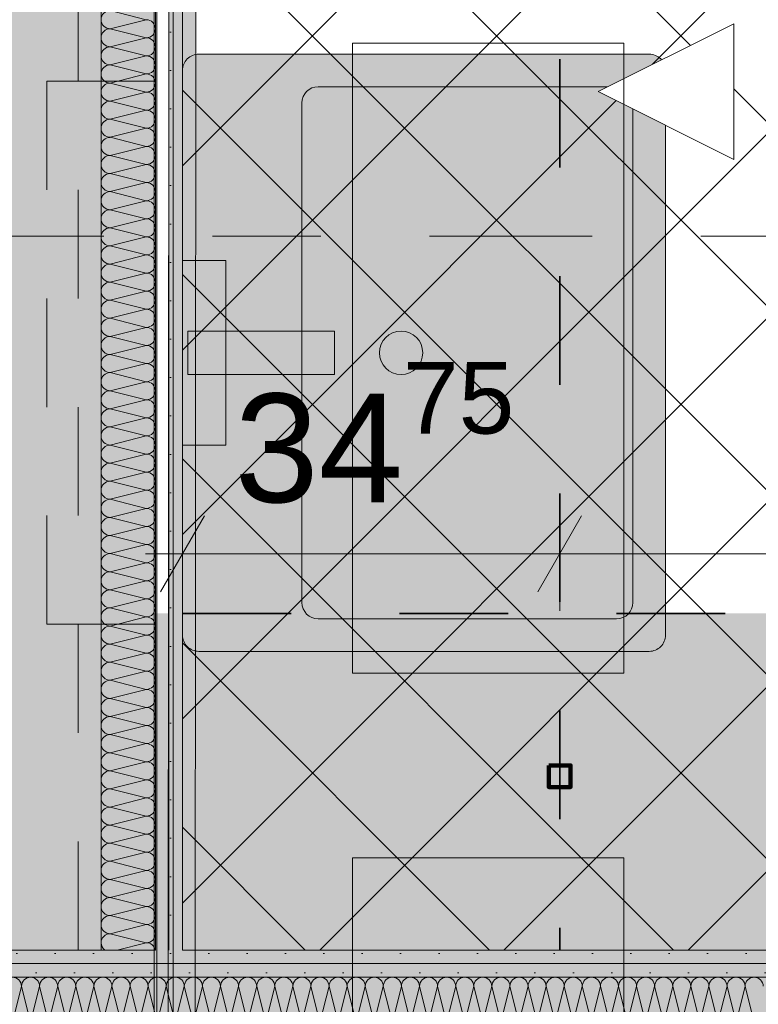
# Model space of a CAD drawing. Header units: metres. Extents: x -3.6 to 84.5, y -11 to 16.8.
# Tile 199 of 256: x 40.3 to 41, y 3.9 to 4.8. Entities that reach past the tile are written whole.
import ezdxf

# ---------------------------------------------------------------- set-up
doc = ezdxf.new("R2010")
doc.units = ezdxf.units.M
doc.header["$MEASUREMENT"] = 0
for name, pattern in [('Achse', [0.2, 0.1, -0.05, 0, -0.05]), ('Punktlinie weit', [0.06, 0.01, -0.05]), ('Schnittlinie', [0.3, 0.15, -0.075, 0, -0.075]), ('STRICHPUNKT', [0.015, 0.0075, -0.00375, 0, -0.00375]), ('Wipeout_Contour', [1, 0, -1])]:
    doc.linetypes.add(name, pattern=pattern)
for name, color, linetype in [('154 - Bemaßung_ Beschriftung.Ausbau - Deckenspiegel', 7, 'Continuous'), ('203 - Marker.Schnitt - Ausbaudetail SA', 7, 'Continuous'), ('305 - Elemente.Linie_ Schraffur - Deckenspiegel', 7, 'Continuous'), ('612 - Struktur.Stahlbau', 7, 'Continuous'), ('Neubau_606 - Struktur.Wand Innen Ausbau', 7, 'Continuous'), ('Neubau_612 - Struktur.Stahlbau', 7, 'Continuous'), ('Neubau_651 - Abdeckung.Decke abgehängt_ bekleidet', 7, 'Continuous'), ('Neubau_653 - Abdeckung.TB Verkofferung', 7, 'Continuous'), ('Neubau_702 - Einrichtung.Möbel Sanitär', 7, 'Continuous'), ('Neubau_802 - HKLSE.Sanitär', 7, 'Continuous')]:
    doc.layers.add(name, color=color, linetype=linetype)
doc.styles.add('ERSTELLTER_STIL_2', font='txt')
doc.dimstyles.new('ERSTELLTER_STIL__1', dxfattribs={"dimtxt": 0.1, "dimasz": 0.0532, "dimexe": 0.18, "dimexo": 0.0625, "dimgap": 0, "dimtad": 1, "dimzin": 0, "dimdsep": 46, "dimtxsty": 'ERSTELLTER_STIL_2', "dimblk": 'ARROWHEAD_2', "dimblk1": 'ARROWHEAD_2', "dimblk2": 'ARROWHEAD_2', "dimcen": 0.09, "dimse1": 1, "dimse2": 1, "dimclrd": 7, "dimclre": 7, "dimclrt": 7, "dimazin": 0, "dimtfac": 1, "dimtdec": 4, "dimtmove": 0, "dimatfit": 3, "dimfxl": 1, "dimtolj": 1, "dimtzin": 0, "dimarcsym": 0})
doc.dimstyles.new('ERSTELLTER_STIL__2', dxfattribs={"dimtxt": 0.1, "dimasz": 0.0532, "dimexe": 0.18, "dimexo": 0.0625, "dimgap": 0, "dimtad": 1, "dimzin": 0, "dimdsep": 46, "dimtxsty": 'ERSTELLTER_STIL_2', "dimblk": 'ARROWHEAD_2', "dimblk1": 'ARROWHEAD_2', "dimblk2": 'ARROWHEAD_2', "dimcen": 0.09, "dimse1": 1, "dimse2": 1, "dimclrd": 7, "dimclre": 7, "dimclrt": 7, "dimazin": 0, "dimtfac": 1, "dimtdec": 4, "dimtmove": 2, "dimatfit": 3, "dimfxl": 1, "dimtolj": 1, "dimtzin": 0, "dimarcsym": 0})
doc.dimstyles.new('ERSTELLTER_STIL__3', dxfattribs={"dimtxt": 0.1, "dimasz": 0.0532, "dimexe": 0.18, "dimexo": 0.0625, "dimgap": 0, "dimtad": 1, "dimtih": 1, "dimtoh": 1, "dimzin": 0, "dimdsep": 46, "dimtxsty": 'ERSTELLTER_STIL_2', "dimblk": 'ARROWHEAD_2', "dimblk1": 'ARROWHEAD_2', "dimblk2": 'ARROWHEAD_2', "dimcen": 0.09, "dimse1": 1, "dimse2": 1, "dimclrd": 7, "dimclre": 7, "dimclrt": 7, "dimazin": 0, "dimtfac": 1, "dimtdec": 4, "dimtmove": 0, "dimatfit": 3, "dimfxl": 1, "dimtolj": 1, "dimtzin": 0, "dimarcsym": 0})
pattern_1 = [(45, (0, 0), (-0.01767767, 0.01767767), [0, -0.025])]

# ---------------------------------------------------------------- blocks, each defined once
blk = doc.blocks.new('*X163')
at = {"layer": 'Neubau_606 - Struktur.Wand Innen Ausbau', "color": 7, "linetype": 'Continuous', "lineweight": 5}
for p, q in [((40.28334, 3.84333), (40.29167, 3.87667)), ((40.3, 3.84333), (40.29167, 3.87667)), ((40.3, 3.84333), (40.30834, 3.87667)), ((40.31667, 3.84333), (40.30834, 3.87667)), ((40.31667, 3.84333), (40.325, 3.87667)), ((40.33334, 3.84333), (40.325, 3.87667)), ((40.33334, 3.84333), (40.34167, 3.87667)), ((40.35, 3.84333), (40.34167, 3.87667)), ((40.35, 3.84333), (40.35834, 3.87667)), ((40.36667, 3.84333), (40.35834, 3.87667)), ((40.36667, 3.84333), (40.375, 3.87667)), ((40.38334, 3.84333), (40.375, 3.87667)), ((40.38334, 3.84333), (40.39167, 3.87667)), ((40.4, 3.84333), (40.39167, 3.87667)), ((40.4, 3.84333), (40.40834, 3.87667)), ((40.41667, 3.84333), (40.40834, 3.87667)), ((40.41667, 3.84333), (40.425, 3.87667)), ((40.43334, 3.84333), (40.425, 3.87667)), ((40.43334, 3.84333), (40.44167, 3.87667)), ((40.45, 3.84333), (40.44167, 3.87667)), ((40.45, 3.84333), (40.45834, 3.87667)), ((40.46667, 3.84333), (40.45834, 3.87667)), ((40.46667, 3.84333), (40.475, 3.87667)), ((40.48334, 3.84333), (40.475, 3.87667)), ((40.48334, 3.84333), (40.49167, 3.87667)), ((40.5, 3.84333), (40.49167, 3.87667)), ((40.5, 3.84333), (40.50834, 3.87667)), ((40.51667, 3.84333), (40.50834, 3.87667)), ((40.51667, 3.84333), (40.525, 3.87667)), ((40.53334, 3.84333), (40.525, 3.87667)), ((40.53334, 3.84333), (40.54167, 3.87667)), ((40.55, 3.84333), (40.54167, 3.87667)), ((40.55, 3.84333), (40.55834, 3.87667)), ((40.56667, 3.84333), (40.55834, 3.87667)), ((40.56667, 3.84333), (40.575, 3.87667)), ((40.58334, 3.84333), (40.575, 3.87667)), ((40.58334, 3.84333), (40.59167, 3.87667)), ((40.6, 3.84333), (40.59167, 3.87667)), ((40.6, 3.84333), (40.60834, 3.87667)), ((40.61667, 3.84333), (40.60834, 3.87667)), ((40.61667, 3.84333), (40.625, 3.87667)), ((40.63334, 3.84333), (40.625, 3.87667)), ((40.63334, 3.84333), (40.64167, 3.87667)), ((40.65, 3.84333), (40.64167, 3.87667)), ((40.65, 3.84333), (40.65834, 3.87667)), ((40.66667, 3.84333), (40.65834, 3.87667)), ((40.66667, 3.84333), (40.675, 3.87667)), ((40.68334, 3.84333), (40.675, 3.87667)), ((40.68334, 3.84333), (40.69167, 3.87667)), ((40.7, 3.84333), (40.69167, 3.87667)), ((40.7, 3.84333), (40.70834, 3.87667)), ((40.71667, 3.84333), (40.70834, 3.87667)), ((40.71667, 3.84333), (40.725, 3.87667)), ((40.73334, 3.84333), (40.725, 3.87667)), ((40.73334, 3.84333), (40.74167, 3.87667)), ((40.75, 3.84333), (40.74167, 3.87667)), ((40.75, 3.84333), (40.75834, 3.87667)), ((40.76667, 3.84333), (40.75834, 3.87667)), ((40.76667, 3.84333), (40.775, 3.87667)), ((40.78334, 3.84333), (40.775, 3.87667)), ((40.78334, 3.84333), (40.79167, 3.87667)), ((40.8, 3.84333), (40.79167, 3.87667)), ((40.8, 3.84333), (40.80834, 3.87667)), ((40.81667, 3.84333), (40.80834, 3.87667)), ((40.81667, 3.84333), (40.825, 3.87667)), ((40.83334, 3.84333), (40.825, 3.87667)), ((40.83334, 3.84333), (40.84167, 3.87667)), ((40.85, 3.84333), (40.84167, 3.87667)), ((40.85, 3.84333), (40.85834, 3.87667)), ((40.86667, 3.84333), (40.85834, 3.87667)), ((40.86667, 3.84333), (40.875, 3.87667)), ((40.88334, 3.84333), (40.875, 3.87667)), ((40.88334, 3.84333), (40.89167, 3.87667)), ((40.9, 3.84333), (40.89167, 3.87667)), ((40.9, 3.84333), (40.90834, 3.87667)), ((40.91667, 3.84333), (40.90834, 3.87667)), ((40.91667, 3.84333), (40.925, 3.87667)), ((40.93334, 3.84333), (40.925, 3.87667)), ((40.93334, 3.84333), (40.94167, 3.87667)), ((40.95, 3.84333), (40.94167, 3.87667)), ((40.95, 3.84333), (40.95834, 3.87667)), ((40.96667, 3.84333), (40.95834, 3.87667))]:
    blk.add_line(p, q, dxfattribs=at)
for centre, start, end in [((40.28334, 3.87667), 359.99996, 89.99996), ((40.3, 3.87667), 89.99996, 179.99996), ((40.3, 3.87667), 359.99996, 89.99996), ((40.31667, 3.87667), 89.99996, 179.99996), ((40.31667, 3.87667), 359.99996, 89.99996), ((40.33334, 3.87667), 89.99996, 179.99996), ((40.33334, 3.87667), 359.99996, 89.99996), ((40.35, 3.87667), 89.99996, 179.99996), ((40.35, 3.87667), 359.99996, 89.99996), ((40.36667, 3.87667), 89.99996, 179.99996), ((40.36667, 3.87667), 359.99996, 89.99996), ((40.38334, 3.87667), 89.99996, 179.99996), ((40.38334, 3.87667), 359.99996, 89.99996), ((40.4, 3.87667), 89.99996, 179.99996), ((40.4, 3.87667), 359.99996, 89.99996), ((40.41667, 3.87667), 89.99996, 179.99996), ((40.41667, 3.87667), 359.99996, 89.99996), ((40.43334, 3.87667), 89.99996, 179.99996), ((40.43334, 3.87667), 359.99996, 89.99996), ((40.45, 3.87667), 89.99996, 179.99996), ((40.45, 3.87667), 359.99996, 89.99996), ((40.46667, 3.87667), 89.99996, 179.99996), ((40.46667, 3.87667), 359.99996, 89.99996), ((40.48334, 3.87667), 89.99996, 179.99996), ((40.48334, 3.87667), 359.99996, 89.99996), ((40.5, 3.87667), 89.99996, 179.99996), ((40.5, 3.87667), 359.99996, 89.99996), ((40.51667, 3.87667), 89.99996, 179.99996), ((40.51667, 3.87667), 359.99996, 89.99996), ((40.53334, 3.87667), 89.99996, 179.99996), ((40.53334, 3.87667), 359.99996, 89.99996), ((40.55, 3.87667), 89.99996, 179.99996), ((40.55, 3.87667), 359.99996, 89.99996), ((40.56667, 3.87667), 89.99996, 179.99996), ((40.56667, 3.87667), 359.99996, 89.99996), ((40.58334, 3.87667), 89.99996, 179.99996), ((40.58334, 3.87667), 359.99996, 89.99996), ((40.6, 3.87667), 89.99996, 179.99996), ((40.6, 3.87667), 359.99996, 89.99996), ((40.61667, 3.87667), 89.99996, 179.99996), ((40.61667, 3.87667), 359.99996, 89.99996), ((40.63334, 3.87667), 89.99996, 179.99996), ((40.63334, 3.87667), 359.99996, 89.99996), ((40.65, 3.87667), 89.99996, 179.99996), ((40.65, 3.87667), 359.99996, 89.99996), ((40.66667, 3.87667), 89.99996, 179.99996), ((40.66667, 3.87667), 359.99996, 89.99996), ((40.68334, 3.87667), 89.99996, 179.99996), ((40.68334, 3.87667), 359.99996, 89.99996), ((40.7, 3.87667), 89.99996, 179.99996), ((40.7, 3.87667), 359.99996, 89.99996), ((40.71667, 3.87667), 89.99996, 179.99996), ((40.71667, 3.87667), 359.99996, 89.99996), ((40.73334, 3.87667), 89.99996, 179.99996), ((40.73334, 3.87667), 359.99996, 89.99996), ((40.75, 3.87667), 89.99996, 179.99996), ((40.75, 3.87667), 359.99996, 89.99996), ((40.76667, 3.87667), 89.99996, 179.99996), ((40.76667, 3.87667), 359.99996, 89.99996), ((40.78334, 3.87667), 89.99996, 179.99996), ((40.78334, 3.87667), 359.99996, 89.99996), ((40.8, 3.87667), 89.99996, 179.99996), ((40.8, 3.87667), 359.99996, 89.99996), ((40.81667, 3.87667), 89.99996, 179.99996), ((40.81667, 3.87667), 359.99996, 89.99996), ((40.83334, 3.87667), 89.99996, 179.99996), ((40.83334, 3.87667), 359.99996, 89.99996), ((40.85, 3.87667), 89.99996, 179.99996), ((40.85, 3.87667), 359.99996, 89.99996), ((40.86667, 3.87667), 89.99996, 179.99996), ((40.86667, 3.87667), 359.99996, 89.99996), ((40.88334, 3.87667), 89.99996, 179.99996), ((40.88334, 3.87667), 359.99996, 89.99996), ((40.9, 3.87667), 89.99996, 179.99996), ((40.9, 3.87667), 359.99996, 89.99996), ((40.91667, 3.87667), 89.99996, 179.99996), ((40.91667, 3.87667), 359.99996, 89.99996), ((40.93334, 3.87667), 89.99996, 179.99996), ((40.93334, 3.87667), 359.99996, 89.99996), ((40.95, 3.87667), 89.99996, 179.99996), ((40.95, 3.87667), 359.99996, 89.99996), ((40.96667, 3.87667), 89.99996, 179.99996), ((40.96667, 3.87667), 359.99996, 89.99996)]:
    blk.add_arc(centre, 0.00833, start, end, dxfattribs=at)
blk = doc.blocks.new('*X166')
at = {"layer": 'Neubau_606 - Struktur.Wand Innen Ausbau', "color": 7, "linetype": 'Continuous', "lineweight": 5}
for p, q in [((40.40666, 4.76668), (40.37332, 4.77501)), ((40.40666, 4.76668), (40.37332, 4.75835)), ((40.40666, 4.75001), (40.37332, 4.75835)), ((40.40666, 4.75001), (40.37332, 4.74168)), ((40.40666, 4.73335), (40.37332, 4.74168)), ((40.40666, 4.73335), (40.37332, 4.72501)), ((40.40666, 4.71668), (40.37332, 4.72501)), ((40.40666, 4.71668), (40.37332, 4.70835)), ((40.40666, 4.70001), (40.37332, 4.70835)), ((40.40666, 4.70001), (40.37332, 4.69168)), ((40.40666, 4.68335), (40.37332, 4.69168)), ((40.40666, 4.68335), (40.37332, 4.67501)), ((40.40666, 4.66668), (40.37332, 4.67501)), ((40.40666, 4.66668), (40.37332, 4.65835)), ((40.40666, 4.65001), (40.37332, 4.65835)), ((40.40666, 4.65001), (40.37332, 4.64168)), ((40.40666, 4.63335), (40.37332, 4.64168)), ((40.40666, 4.63335), (40.37332, 4.62501)), ((40.40666, 4.61668), (40.37332, 4.62501)), ((40.40666, 4.61668), (40.37332, 4.60835)), ((40.40666, 4.60001), (40.37332, 4.60835)), ((40.40666, 4.60001), (40.37332, 4.59168)), ((40.40666, 4.58335), (40.37332, 4.59168)), ((40.40666, 4.58335), (40.37332, 4.57501)), ((40.40666, 4.56668), (40.37332, 4.57501)), ((40.40666, 4.56668), (40.37332, 4.55835)), ((40.40666, 4.55001), (40.37332, 4.55835)), ((40.40666, 4.55001), (40.37332, 4.54168)), ((40.40666, 4.53335), (40.37332, 4.54168)), ((40.40666, 4.53335), (40.37332, 4.52501)), ((40.40666, 4.51668), (40.37332, 4.52501)), ((40.40666, 4.51668), (40.37332, 4.50835)), ((40.40666, 4.50001), (40.37332, 4.50835)), ((40.40666, 4.50001), (40.37332, 4.49168)), ((40.40666, 4.48335), (40.37332, 4.49168)), ((40.40666, 4.48335), (40.37332, 4.47501)), ((40.40666, 4.46668), (40.37332, 4.47501)), ((40.40666, 4.46668), (40.37332, 4.45835)), ((40.40666, 4.45001), (40.37332, 4.45835)), ((40.40666, 4.45001), (40.37332, 4.44168)), ((40.40666, 4.43335), (40.37332, 4.44168)), ((40.40666, 4.43335), (40.37332, 4.42501)), ((40.40666, 4.41668), (40.37332, 4.42501)), ((40.40666, 4.41668), (40.37332, 4.40835)), ((40.40666, 4.40001), (40.37332, 4.40835)), ((40.40666, 4.40001), (40.37332, 4.39168)), ((40.40666, 4.38335), (40.37332, 4.39168)), ((40.40666, 4.38335), (40.37332, 4.37501)), ((40.40666, 4.36668), (40.37332, 4.37501)), ((40.40666, 4.36668), (40.37332, 4.35835)), ((40.40666, 4.35001), (40.37332, 4.35835)), ((40.40666, 4.35001), (40.37332, 4.34168)), ((40.40666, 4.33335), (40.37332, 4.34168)), ((40.40666, 4.33335), (40.37332, 4.32501)), ((40.40666, 4.31668), (40.37332, 4.32501)), ((40.40666, 4.31668), (40.37332, 4.30835)), ((40.40666, 4.30001), (40.37332, 4.30835)), ((40.40666, 4.30001), (40.37332, 4.29168)), ((40.40666, 4.28335), (40.37332, 4.29168)), ((40.40666, 4.28335), (40.37332, 4.27501)), ((40.40666, 4.26668), (40.37332, 4.27501)), ((40.40666, 4.26668), (40.37332, 4.25835)), ((40.40666, 4.25001), (40.37332, 4.25835)), ((40.40666, 4.25001), (40.37332, 4.24168)), ((40.40666, 4.23335), (40.37332, 4.24168)), ((40.40666, 4.23335), (40.37332, 4.22501)), ((40.40666, 4.21668), (40.37332, 4.22501)), ((40.40666, 4.21668), (40.37332, 4.20835)), ((40.40666, 4.20001), (40.37332, 4.20835)), ((40.40666, 4.20001), (40.37332, 4.19168)), ((40.40666, 4.18335), (40.37332, 4.19168)), ((40.40666, 4.18335), (40.37332, 4.17501)), ((40.40666, 4.16668), (40.37332, 4.17501)), ((40.40666, 4.16668), (40.37332, 4.15835)), ((40.40666, 4.15001), (40.37332, 4.15835)), ((40.40666, 4.15001), (40.37332, 4.14168)), ((40.40666, 4.13335), (40.37332, 4.14168)), ((40.40666, 4.13335), (40.37332, 4.12501)), ((40.40666, 4.11668), (40.37332, 4.12501)), ((40.40666, 4.11668), (40.37332, 4.10835)), ((40.40666, 4.10001), (40.37332, 4.10835)), ((40.40666, 4.10001), (40.37332, 4.09168)), ((40.40666, 4.08335), (40.37332, 4.09168)), ((40.40666, 4.08335), (40.37332, 4.07501)), ((40.40666, 4.06668), (40.37332, 4.07501)), ((40.40666, 4.06668), (40.37332, 4.05835)), ((40.40666, 4.05001), (40.37332, 4.05835)), ((40.40666, 4.05001), (40.37332, 4.04168)), ((40.40666, 4.03335), (40.37332, 4.04168)), ((40.40666, 4.03335), (40.37332, 4.02501)), ((40.40666, 4.01668), (40.37332, 4.02501)), ((40.40666, 4.01668), (40.37332, 4.00835)), ((40.40666, 4.00001), (40.37332, 4.00835)), ((40.40666, 4.00001), (40.37332, 3.99168)), ((40.40666, 3.98335), (40.37332, 3.99168)), ((40.40666, 3.98335), (40.37332, 3.97501)), ((40.40666, 3.96668), (40.37332, 3.97501)), ((40.40666, 3.96668), (40.37332, 3.95835)), ((40.40666, 3.95001), (40.37332, 3.95835)), ((40.40666, 3.95001), (40.37332, 3.94168)), ((40.40666, 3.93335), (40.37332, 3.94168)), ((40.40666, 3.93335), (40.37332, 3.92501)), ((40.40666, 3.91668), (40.37332, 3.92501)), ((40.40666, 3.91668), (40.37993, 3.91))]:
    blk.add_line(p, q, dxfattribs=at)
for centre, start, end in [((40.37332, 4.76668), 90.00002, 180.00002), ((40.37332, 4.76668), 180.00002, 270.00002), ((40.40666, 4.75835), 0.00002, 90.00002), ((40.37332, 4.75001), 90.00002, 180.00002), ((40.40666, 4.75835), 270.00002, 0.00002), ((40.37332, 4.75001), 180.00002, 270.00002), ((40.40666, 4.74168), 0.00002, 90.00002), ((40.37332, 4.73335), 90.00002, 180.00002), ((40.37332, 4.73335), 180.00002, 270.00002), ((40.40666, 4.74168), 270.00002, 0.00002), ((40.40666, 4.72501), 0.00002, 90.00002), ((40.37332, 4.71668), 90.00002, 180.00002), ((40.40666, 4.72501), 270.00002, 0.00002), ((40.37332, 4.71668), 180.00002, 270.00002), ((40.40666, 4.70835), 0.00002, 90.00002), ((40.37332, 4.70001), 90.00002, 180.00002), ((40.40666, 4.70835), 270.00002, 0.00002), ((40.37332, 4.70001), 180.00002, 270.00002), ((40.40666, 4.69168), 0.00002, 90.00002), ((40.37332, 4.68335), 90.00002, 180.00002), ((40.40666, 4.69168), 270.00002, 0.00002), ((40.37332, 4.68335), 180.00002, 270.00002), ((40.40666, 4.67501), 0.00002, 90.00002), ((40.37332, 4.66668), 90.00002, 180.00002), ((40.40666, 4.67501), 270.00002, 0.00002), ((40.37332, 4.66668), 180.00002, 270.00002), ((40.40666, 4.65835), 0.00002, 90.00002), ((40.37332, 4.65001), 90.00002, 180.00002), ((40.40666, 4.65835), 270.00002, 0.00002), ((40.37332, 4.65001), 180.00002, 270.00002), ((40.40666, 4.64168), 0.00002, 90.00002), ((40.37332, 4.63335), 90.00002, 180.00002), ((40.37332, 4.63335), 180.00002, 270.00002), ((40.40666, 4.64168), 270.00002, 0.00002), ((40.40666, 4.62501), 0.00002, 90.00002), ((40.37332, 4.61668), 90.00002, 180.00002), ((40.40666, 4.62501), 270.00002, 0.00002), ((40.37332, 4.61668), 180.00002, 270.00002), ((40.40666, 4.60835), 0.00002, 90.00002), ((40.37332, 4.60001), 90.00002, 180.00002), ((40.40666, 4.60835), 270.00002, 0.00002), ((40.37332, 4.60001), 180.00002, 270.00002), ((40.40666, 4.59168), 0.00002, 90.00002), ((40.37332, 4.58335), 90.00002, 180.00002), ((40.40666, 4.59168), 270.00002, 0.00002), ((40.37332, 4.58335), 180.00002, 270.00002), ((40.40666, 4.57501), 0.00002, 90.00002), ((40.37332, 4.56668), 90.00002, 180.00002), ((40.40666, 4.57501), 270.00002, 0.00002), ((40.37332, 4.56668), 180.00002, 270.00002), ((40.40666, 4.55835), 0.00002, 90.00002), ((40.37332, 4.55001), 90.00002, 180.00002), ((40.40666, 4.55835), 270.00002, 0.00002), ((40.37332, 4.55001), 180.00002, 270.00002), ((40.40666, 4.54168), 0.00002, 90.00002), ((40.37332, 4.53335), 90.00002, 180.00002), ((40.40666, 4.54168), 270.00002, 0.00002), ((40.37332, 4.53335), 180.00002, 270.00002), ((40.37332, 4.51668), 90.00002, 180.00002), ((40.40666, 4.52501), 0.00002, 90.00002), ((40.40666, 4.52501), 270.00002, 0.00002), ((40.37332, 4.51668), 180.00002, 270.00002), ((40.40666, 4.50835), 0.00002, 90.00002), ((40.37332, 4.50001), 90.00002, 180.00002), ((40.40666, 4.50835), 270.00002, 0.00002), ((40.37332, 4.50001), 180.00002, 270.00002), ((40.40666, 4.49168), 0.00002, 90.00002), ((40.37332, 4.48335), 90.00002, 180.00002), ((40.40666, 4.49168), 270.00002, 0.00002), ((40.37332, 4.48335), 180.00002, 270.00002), ((40.40666, 4.47501), 0.00002, 90.00002), ((40.37332, 4.46668), 90.00002, 180.00002), ((40.40666, 4.47501), 270.00002, 0.00002), ((40.37332, 4.46668), 180.00002, 270.00002), ((40.40666, 4.45835), 0.00002, 90.00002), ((40.37332, 4.45001), 90.00002, 180.00002), ((40.40666, 4.45835), 270.00002, 0.00002), ((40.37332, 4.45001), 180.00002, 270.00002), ((40.40666, 4.44168), 0.00002, 90.00002), ((40.37332, 4.43335), 90.00002, 180.00002), ((40.40666, 4.44168), 270.00002, 0.00002), ((40.37332, 4.43335), 180.00002, 270.00002), ((40.37332, 4.41668), 90.00002, 180.00002), ((40.40666, 4.42501), 0.00002, 90.00002), ((40.40666, 4.42501), 270.00002, 0.00002), ((40.37332, 4.41668), 180.00002, 270.00002), ((40.40666, 4.40835), 0.00002, 90.00002), ((40.37332, 4.40001), 90.00002, 180.00002), ((40.40666, 4.40835), 270.00002, 0.00002), ((40.37332, 4.40001), 180.00002, 270.00002), ((40.40666, 4.39168), 0.00002, 90.00002), ((40.37332, 4.38335), 90.00002, 180.00002), ((40.40666, 4.39168), 270.00002, 0.00002), ((40.37332, 4.38335), 180.00002, 270.00002), ((40.40666, 4.37501), 0.00002, 90.00002), ((40.37332, 4.36668), 90.00002, 180.00002), ((40.40666, 4.37501), 270.00002, 0.00002), ((40.37332, 4.36668), 180.00002, 270.00002), ((40.40666, 4.35835), 0.00002, 90.00002), ((40.37332, 4.35001), 90.00002, 180.00002), ((40.40666, 4.35835), 270.00002, 0.00002), ((40.37332, 4.35001), 180.00002, 270.00002), ((40.40666, 4.34168), 0.00002, 90.00002), ((40.37332, 4.33335), 90.00002, 180.00002), ((40.40666, 4.34168), 270.00002, 0.00002), ((40.37332, 4.33335), 180.00002, 270.00002), ((40.37332, 4.31668), 90.00002, 180.00002), ((40.40666, 4.32501), 0.00002, 90.00002), ((40.40666, 4.32501), 270.00002, 0.00002), ((40.37332, 4.31668), 180.00002, 270.00002), ((40.40666, 4.30835), 0.00002, 90.00002), ((40.37332, 4.30001), 90.00002, 180.00002), ((40.40666, 4.30835), 270.00002, 0.00002), ((40.37332, 4.30001), 180.00002, 270.00002), ((40.40666, 4.29168), 0.00002, 90.00002), ((40.37332, 4.28335), 90.00002, 180.00002), ((40.40666, 4.29168), 270.00002, 0.00002), ((40.37332, 4.28335), 180.00002, 270.00002), ((40.40666, 4.27501), 0.00002, 90.00002), ((40.37332, 4.26668), 90.00002, 180.00002), ((40.40666, 4.27501), 270.00002, 0.00002), ((40.37332, 4.26668), 180.00002, 270.00002), ((40.40666, 4.25835), 0.00002, 90.00002), ((40.37332, 4.25001), 90.00002, 180.00002), ((40.40666, 4.25835), 270.00002, 0.00002), ((40.37332, 4.25001), 180.00002, 270.00002), ((40.40666, 4.24168), 0.00002, 90.00002), ((40.37332, 4.23335), 90.00002, 180.00002), ((40.40666, 4.24168), 270.00002, 0.00002), ((40.37332, 4.23335), 180.00002, 270.00002), ((40.40666, 4.22501), 0.00002, 90.00002), ((40.37332, 4.21668), 90.00002, 180.00002), ((40.37332, 4.21668), 180.00002, 270.00002), ((40.40666, 4.22501), 270.00002, 0.00002), ((40.40666, 4.20835), 0.00002, 90.00002), ((40.37332, 4.20001), 90.00002, 180.00002), ((40.40666, 4.20835), 270.00002, 0.00002), ((40.37332, 4.20001), 180.00002, 270.00002), ((40.40666, 4.19168), 0.00002, 90.00002), ((40.37332, 4.18335), 90.00002, 180.00002), ((40.40666, 4.19168), 270.00002, 0.00002), ((40.37332, 4.18335), 180.00002, 270.00002), ((40.40666, 4.17501), 0.00002, 90.00002), ((40.37332, 4.16668), 90.00002, 180.00002), ((40.40666, 4.17501), 270.00002, 0.00002), ((40.37332, 4.16668), 180.00002, 270.00002), ((40.40666, 4.15835), 0.00002, 90.00002), ((40.37332, 4.15001), 90.00002, 180.00002), ((40.40666, 4.15835), 270.00002, 0.00002), ((40.37332, 4.15001), 180.00002, 270.00002), ((40.40666, 4.14168), 0.00002, 90.00002), ((40.37332, 4.13335), 90.00002, 180.00002), ((40.40666, 4.14168), 270.00002, 0.00002), ((40.37332, 4.13335), 180.00002, 270.00002), ((40.40666, 4.12501), 0.00002, 90.00002), ((40.37332, 4.11668), 90.00002, 180.00002), ((40.37332, 4.11668), 180.00002, 270.00002), ((40.40666, 4.12501), 270.00002, 0.00002), ((40.40666, 4.10835), 0.00002, 90.00002), ((40.37332, 4.10001), 90.00002, 180.00002), ((40.40666, 4.10835), 270.00002, 0.00002), ((40.37332, 4.10001), 180.00002, 270.00002), ((40.40666, 4.09168), 0.00002, 90.00002), ((40.37332, 4.08335), 90.00002, 180.00002), ((40.40666, 4.09168), 270.00002, 0.00002), ((40.37332, 4.08335), 180.00002, 270.00002), ((40.40666, 4.07501), 0.00002, 90.00002), ((40.37332, 4.06668), 90.00002, 180.00002), ((40.40666, 4.07501), 270.00002, 0.00002), ((40.37332, 4.06668), 180.00002, 270.00002), ((40.40666, 4.05835), 0.00002, 90.00002), ((40.37332, 4.05001), 90.00002, 180.00002), ((40.40666, 4.05835), 270.00002, 0.00002), ((40.37332, 4.05001), 180.00002, 270.00002), ((40.40666, 4.04168), 0.00002, 90.00002), ((40.37332, 4.03335), 90.00002, 180.00002), ((40.40666, 4.04168), 270.00002, 0.00002), ((40.37332, 4.03335), 180.00002, 270.00002), ((40.40666, 4.02501), 0.00002, 90.00002), ((40.37332, 4.01668), 90.00002, 180.00002), ((40.37332, 4.01668), 180.00002, 270.00002), ((40.40666, 4.02501), 270.00002, 0.00002), ((40.40666, 4.00835), 0.00002, 90.00002), ((40.37332, 4.00001), 90.00002, 180.00002), ((40.40666, 4.00835), 270.00002, 0.00002), ((40.37332, 4.00001), 180.00002, 270.00002), ((40.40666, 3.99168), 0.00002, 90.00002), ((40.37332, 3.98335), 90.00002, 180.00002), ((40.40666, 3.99168), 270.00002, 0.00002), ((40.37332, 3.98335), 180.00002, 270.00002), ((40.40666, 3.97501), 0.00002, 90.00002), ((40.37332, 3.96668), 90.00002, 180.00002), ((40.40666, 3.97501), 270.00002, 0.00002), ((40.37332, 3.96668), 180.00002, 270.00002), ((40.40666, 3.95835), 0.00002, 90.00002), ((40.37332, 3.95001), 90.00002, 180.00002), ((40.40666, 3.95835), 270.00002, 0.00002), ((40.37332, 3.95001), 180.00002, 270.00002), ((40.40666, 3.94168), 0.00002, 90.00002), ((40.37332, 3.93335), 90.00002, 180.00002), ((40.40666, 3.94168), 270.00002, 0.00002), ((40.37332, 3.93335), 180.00002, 270.00002), ((40.40666, 3.92501), 0.00002, 90.00002), ((40.37332, 3.91668), 90.00002, 180.00002), ((40.40666, 3.92501), 270.00002, 0.00002), ((40.37332, 3.91668), 180.00002, 233.29117), ((40.40666, 3.90835), 11.43825, 90.00002)]:
    blk.add_arc(centre, 0.00833, start, end, dxfattribs=at)
blk = doc.blocks.new('*D188')
at = {"layer": '154 - Bemaßung_ Beschriftung.Ausbau - Deckenspiegel', "color": 7, "linetype": 'Continuous', "lineweight": 5}
for p, q in [((39.7015, 4.2402), (39.7715, 4.19979)), ((39.789, 4.22), (39.684, 4.22)), ((39.7365, 3.91), (39.7365, 4.22)), ((39.7015, 3.9302), (39.7715, 3.88979)), ((39.789, 3.91), (39.684, 3.91)), ((39.7365, 3.87577), (39.7365, 3.91))]:
    blk.add_line(p, q, dxfattribs=at)
at = {"layer": '154 - Bemaßung_ Beschriftung.Ausbau - Deckenspiegel', "color": 7, "lineweight": 5, "insert": (39.7165, 3.98911), "char_height": 0.1, "attachment_point": 7, "rotation": 90, "style": 'ERSTELLTER_STIL_2'}
blk.add_mtext('\\A1;{\\pql;\\fArial|b0|i0|c0|p38;31}', dxfattribs=at)
blk = doc.blocks.new('ARROWHEAD_2')
at = {"color": 0, "linetype": 'Continuous', "lineweight": 0}
for p, q in [((-0.378, -0.655), (0.378, 0.655)), ((0, 0), (-1, 0))]:
    blk.add_line(p, q, dxfattribs=at)
blk = doc.blocks.new('*D189')
at = {"layer": '154 - Bemaßung_ Beschriftung.Ausbau - Deckenspiegel', "color": 7, "linetype": 'Continuous', "lineweight": 5}
for p, q in [((39.7015, 4.8402), (39.7715, 4.79979)), ((39.789, 4.82), (39.684, 4.82)), ((39.7365, 4.22), (39.7365, 4.82)), ((39.7015, 4.2402), (39.7715, 4.19979)), ((39.789, 4.22), (39.684, 4.22))]:
    blk.add_line(p, q, dxfattribs=at)
at = {"layer": '154 - Bemaßung_ Beschriftung.Ausbau - Deckenspiegel', "color": 7, "lineweight": 5, "insert": (39.7165, 4.3947), "char_height": 0.1, "attachment_point": 7, "rotation": 90, "style": 'ERSTELLTER_STIL_2'}
blk.add_mtext('\\A1;{\\pql;\\fArial|b0|i0|c0|p38;60}', dxfattribs=at)
blk = doc.blocks.new('*D305')
at = {"layer": '154 - Bemaßung_ Beschriftung.Ausbau - Deckenspiegel', "color": 7, "linetype": 'Continuous', "lineweight": 5}
for p, q in [((39.4515, 4.0902), (39.5215, 4.04979)), ((39.539, 4.07), (39.434, 4.07)), ((39.4865, 3.91), (39.4865, 4.07)), ((39.4515, 3.9302), (39.5215, 3.88979)), ((39.539, 3.91), (39.434, 3.91)), ((39.4865, 3.87577), (39.4865, 3.91))]:
    blk.add_line(p, q, dxfattribs=at)
at = {"layer": '154 - Bemaßung_ Beschriftung.Ausbau - Deckenspiegel', "color": 7, "lineweight": 5, "insert": (39.4665, 3.9189), "char_height": 0.1, "attachment_point": 7, "rotation": 90, "style": 'ERSTELLTER_STIL_2'}
blk.add_mtext('\\A1;{\\pql;\\fArial|b0|i0|c0|p38;16}', dxfattribs=at)
blk = doc.blocks.new('*D306')
at = {"layer": '154 - Bemaßung_ Beschriftung.Ausbau - Deckenspiegel', "color": 7, "linetype": 'Continuous', "lineweight": 5}
for p, q in [((39.4515, 4.9902), (39.5215, 4.94979)), ((39.539, 4.97), (39.434, 4.97)), ((39.4865, 4.07), (39.4865, 4.97)), ((39.4515, 4.0902), (39.5215, 4.04979)), ((39.539, 4.07), (39.434, 4.07))]:
    blk.add_line(p, q, dxfattribs=at)
at = {"layer": '154 - Bemaßung_ Beschriftung.Ausbau - Deckenspiegel', "color": 7, "lineweight": 5, "char_height": 0.1, "attachment_point": 7, "rotation": 90, "style": 'ERSTELLTER_STIL_2'}
for s, insert in [('\\A1;{\\pql;\\fArial|b0|i0|c0|p38;16\\fArial|b0|i0|c0|p38;\\A1{\\H.66x;\\S05^  ;}}', (39.46815, 4.94701)), ('\\A1;{\\pql;\\fArial|b0|i0|c0|p38;90}', (39.4665, 4.44411))]:
    blk.add_mtext(s, dxfattribs=dict(at, insert=insert))
blk = doc.blocks.new('*D339')
at = {"layer": '154 - Bemaßung_ Beschriftung.Ausbau - Deckenspiegel', "color": 7, "linetype": 'Continuous', "lineweight": 5}
for p, q in [((40.43999, 4.22235), (40.43999, 4.32735)), ((40.78749, 4.22235), (40.78749, 4.32735)), ((40.4602, 4.30985), (40.41978, 4.23985)), ((40.8077, 4.30985), (40.76728, 4.23985)), ((40.40576, 4.27485), (40.43999, 4.27485)), ((40.43999, 4.27485), (40.78749, 4.27485))]:
    blk.add_line(p, q, dxfattribs=at)
at = {"layer": '154 - Bemaßung_ Beschriftung.Ausbau - Deckenspiegel', "color": 7, "lineweight": 5, "insert": (40.48777, 4.29314), "char_height": 0.1, "attachment_point": 7, "style": 'ERSTELLTER_STIL_2'}
blk.add_mtext('\\A1;{\\pql;\\fArial|b0|i0|c0|p38;34\\fArial|b0|i0|c0|p38;\\A1{\\H.66x;\\S75^  ;}}', dxfattribs=at)
blk = doc.blocks.new('*D340')
at = {"layer": '154 - Bemaßung_ Beschriftung.Ausbau - Deckenspiegel', "color": 7, "linetype": 'Continuous', "lineweight": 5}
for p, q in [((40.78749, 4.22235), (40.78749, 4.32735)), ((41.38749, 4.22235), (41.38749, 4.32735)), ((40.8077, 4.30985), (40.76728, 4.23985)), ((41.4077, 4.30985), (41.36728, 4.23985)), ((40.78749, 4.27485), (41.38749, 4.27485))]:
    blk.add_line(p, q, dxfattribs=at)
at = {"layer": '154 - Bemaßung_ Beschriftung.Ausbau - Deckenspiegel', "color": 7, "lineweight": 5, "insert": (41.0116, 4.29485), "char_height": 0.1, "attachment_point": 7, "style": 'ERSTELLTER_STIL_2'}
blk.add_mtext('\\A1;{\\pql;\\fArial|b0|i0|c0|p38;60}', dxfattribs=at)

msp = doc.modelspace()

# ---------------------------------------------------------------- hatches: boundary and pattern name
at = {"layer": '612 - Struktur.Stahlbau', "linetype": 'Continuous', "lineweight": 0, "true_color": 0x30307f}
msp.add_hatch(color=177, dxfattribs=at).paths.add_polyline_path([(40.274, 5.18998), (40.414, 5.18998), (40.414, 0.70998), (40.274, 0.70998)])
at = {"layer": '612 - Struktur.Stahlbau', "linetype": 'Continuous', "lineweight": 0, "true_color": 0x006a00}
msp.add_hatch(color=96, dxfattribs=at).paths.add_polyline_path([(40.19933, 4.21998), (47.03, 4.21998), (47.03, 3.71998), (40.19933, 3.71998)])
at = {"layer": 'Neubau_606 - Struktur.Wand Innen Ausbau', "linetype": 'Continuous', "lineweight": 0, "true_color": 0x000000}
h = msp.add_hatch(dxfattribs=at)
h.set_pattern_fill('Gips_0001', color=18, style=0, pattern_type=2)
h.set_pattern_definition(pattern_1)
h.paths.add_polyline_path([(40.42749, 3.91), (40.42749, 5.76), (40.41499, 5.76), (40.41499, 3.91)])
h = msp.add_hatch(dxfattribs=at)
h.set_pattern_fill('Gips_0001', color=18, style=0, pattern_type=2)
h.set_pattern_definition(pattern_1)
h.paths.add_polyline_path([(40.43999, 3.91), (40.43999, 5.76), (40.42749, 5.76), (40.42749, 3.91)])
h = msp.add_hatch(dxfattribs=at)
h.set_pattern_fill('Gips_0001', color=18, style=0, pattern_type=2)
h.set_pattern_definition(pattern_1)
h.paths.add_polyline_path([(40.2, 3.91), (40.2, 3.8975), (41.34999, 3.8975), (41.34999, 3.91)])
h = msp.add_hatch(dxfattribs=at)
h.set_pattern_fill('Gips_0001', color=18, style=0, pattern_type=2)
h.set_pattern_definition(pattern_1)
h.paths.add_polyline_path([(40.2, 3.8975), (40.2, 3.885), (41.34999, 3.885), (41.34999, 3.8975)])
at = {"layer": 'Neubau_651 - Abdeckung.Decke abgehängt_ bekleidet', "linetype": 'Continuous', "lineweight": 13, "true_color": 0xffbfbf}
h = msp.add_hatch(dxfattribs=at)
h.set_pattern_fill('Raster_20x20_Diagonal_0001', color=254, style=0, pattern_type=2)
h.set_pattern_definition([(45, (0, 0), (-0.0848528, 0.0848528), []), (135, (0, 0), (0.0848528, 0.0848528), [])])
h.paths.add_polyline_path([(40.43999, 3.91), (42.33499, 3.91), (42.33499, 5.13048), (40.43999, 5.13048)])
at = {"layer": 'Neubau_653 - Abdeckung.TB Verkofferung', "linetype": 'Continuous', "lineweight": 0, "true_color": 0x000000}
h = msp.add_hatch(dxfattribs=at)
h.set_pattern_fill('Gips_0001', color=18, style=0, pattern_type=2)
h.set_pattern_definition(pattern_1)
h.paths.add_polyline_path([(40.44997, 0.70997), (40.45249, 5.18997), (40.42749, 5.18998), (40.42497, 0.70998)])
at = {"layer": 'Neubau_702 - Einrichtung.Möbel Sanitär', "linetype": 'Continuous', "lineweight": 0, "true_color": 0x3a3a3a}
for points in [[(40.43999, 4.2, 0.414214), (40.45499, 4.185), (40.86999, 4.185, 0.414214), (40.88499, 4.2), (40.88499, 4.72, 0.414214), (40.86999, 4.735), (40.45499, 4.735, 0.414214), (40.43999, 4.72)], [(40.47999, 4.375), (40.47999, 4.545), (40.43999, 4.545), (40.43999, 4.375)], [(40.57999, 4.44), (40.57999, 4.48), (40.44499, 4.48), (40.44499, 4.44)]]:
    msp.add_hatch(color=250, dxfattribs=at).paths.add_polyline_path(points)

# ---------------------------------------------------------------- linework, layer by layer
at = {"layer": '203 - Marker.Schnitt - Ausbaudetail SA', "color": 7, "linetype": 'Schnittlinie', "lineweight": 13}
for p, q in [((40.94803, 6.29748), (40.94803, 4.76298)), ((47.56749, 4.56746), (39.69249, 4.56746))]:
    msp.add_line(p, q, dxfattribs=at)
at = {"layer": '305 - Elemente.Linie_ Schraffur - Deckenspiegel', "color": 7, "linetype": 'Continuous', "lineweight": 9}
for p, q in [((40.4165, 5.31), (40.4165, 0.645)), ((40.4315, 5.31), (40.4315, 0.645)), ((40.5965, 4.745), (40.5965, 4.165)), ((40.5965, 4.165), (40.8465, 4.165)), ((40.5965, 3.995), (40.8465, 3.995)), ((40.5965, 3.995), (40.5965, 3.415)), ((40.8465, 3.415), (40.8465, 3.995))]:
    msp.add_line(p, q, dxfattribs=at)
at = {"layer": 'Neubau_606 - Struktur.Wand Innen Ausbau', "color": 1, "linetype": 'Continuous', "lineweight": 5}
for p, q in [((40.41499, 3.91), (40.41499, 5.76)), ((40.42749, 3.91), (40.42749, 5.76)), ((41.34999, 3.8975), (40.2, 3.8975)), ((41.34999, 3.885), (40.2, 3.885))]:
    msp.add_line(p, q, dxfattribs=at)
at = {"layer": 'Neubau_606 - Struktur.Wand Innen Ausbau', "color": 1, "linetype": 'Continuous', "lineweight": 5, "flags": 128}
for points in [[(40.36499, 5.76), (40.36499, 3.91)], [(40.43999, 3.91), (40.43999, 5.76)], [(40.41499, 3.91), (40.2, 3.91)], [(40.41499, 3.91), (40.36499, 3.91)], [(41.34999, 3.91), (40.43999, 3.91)]]:
    msp.add_lwpolyline(points, dxfattribs=at)
at = {"layer": 'Neubau_612 - Struktur.Stahlbau', "color": 1, "linetype": 'Achse', "lineweight": 9}
msp.add_line((40.344, 0.70998), (40.344, 5.18998), dxfattribs=at)
at = {"layer": 'Neubau_612 - Struktur.Stahlbau', "color": 1, "linetype": 'Continuous', "lineweight": 13}
msp.add_line((40.414, 0.70998), (40.414, 5.18998), dxfattribs=at)
at = {"layer": 'Neubau_651 - Abdeckung.Decke abgehängt_ bekleidet', "color": 1, "linetype": 'Achse', "lineweight": 35}
for p, q in [((40.78749, 5.13048), (40.78749, 3.91)), ((40.43999, 4.22), (42.33499, 4.22))]:
    msp.add_line(p, q, dxfattribs=at)
at = {"layer": 'Neubau_651 - Abdeckung.Decke abgehängt_ bekleidet', "color": 1, "linetype": 'Punktlinie weit', "lineweight": 13, "flags": 128}
msp.add_lwpolyline([(40.43999, 3.91), (42.33499, 3.91), (42.33499, 5.13048), (40.43999, 5.13048)], close=True, dxfattribs=at)
at = {"layer": 'Neubau_651 - Abdeckung.Decke abgehängt_ bekleidet', "color": 1, "linetype": 'Continuous', "lineweight": 100, "flags": 128}
msp.add_lwpolyline([(40.77749, 4.08), (40.79749, 4.08), (40.79749, 4.06), (40.77749, 4.06)], close=True, dxfattribs=at)
at = {"layer": 'Neubau_653 - Abdeckung.TB Verkofferung', "color": 1, "linetype": 'Continuous', "lineweight": 5}
for p, q in [((40.42749, 5.18998), (40.42497, 0.70998)), ((40.45246, 5.13048), (40.45, 0.74948))]:
    msp.add_line(p, q, dxfattribs=at)
at = {"layer": 'Neubau_653 - Abdeckung.TB Verkofferung', "color": 1, "linetype": 'Continuous', "lineweight": 9}
msp.add_line((40.44997, 0.70997), (40.45249, 5.18997), dxfattribs=at)
at = {"layer": 'Neubau_702 - Einrichtung.Möbel Sanitär', "color": 7, "linetype": 'Continuous', "lineweight": 9, "true_color": 0xebebeb}
for p, q in [((40.56499, 4.705), (40.83999, 4.705)), ((40.54999, 4.23), (40.54999, 4.69)), ((40.85499, 4.69), (40.85499, 4.23)), ((40.83999, 4.215), (40.56499, 4.215))]:
    msp.add_line(p, q, dxfattribs=at)
at = {"layer": 'Neubau_702 - Einrichtung.Möbel Sanitär', "color": 7, "linetype": 'Continuous', "lineweight": 9, "true_color": 0xebebeb, "flags": 128}
msp.add_lwpolyline([(40.43999, 4.2), (40.43999, 4.72, -0.414214), (40.45499, 4.735), (40.86999, 4.735, -0.414214), (40.88499, 4.72), (40.88499, 4.2, -0.414214), (40.86999, 4.185), (40.45499, 4.185, -0.414214)], format="xyb", close=True, dxfattribs=at)
for points in [[(40.47999, 4.375), (40.47999, 4.545), (40.43999, 4.545), (40.43999, 4.375)], [(40.57999, 4.44), (40.57999, 4.48), (40.44499, 4.48), (40.44499, 4.44)]]:
    msp.add_lwpolyline(points, close=True, dxfattribs=at)
at = {"layer": 'Neubau_702 - Einrichtung.Möbel Sanitär', "color": 7, "linetype": 'Continuous', "lineweight": 9, "true_color": 0xebebeb}
msp.add_circle((40.64134, 4.46), 0.02, dxfattribs=at)
for centre, start, end in [((40.56499, 4.69), 90, 180), ((40.83999, 4.69), 0, 90), ((40.56499, 4.23), 180, 270), ((40.83999, 4.23), 270, 0)]:
    msp.add_arc(centre, 0.015, start, end, dxfattribs=at)
at = {"layer": 'Neubau_802 - HKLSE.Sanitär', "color": 1, "linetype": 'STRICHPUNKT', "lineweight": 9, "flags": 128}
for points in [[(40.31499, 4.71), (40.41499, 4.71)], [(40.31499, 4.21), (40.31499, 4.71)], [(40.41499, 4.71), (40.41499, 4.21)], [(40.41499, 4.21), (40.31499, 4.21)]]:
    msp.add_lwpolyline(points, dxfattribs=at)

# ---------------------------------------------------------------- block references
at = {"layer": 'Neubau_606 - Struktur.Wand Innen Ausbau', "color": 1, "lineweight": 13}
for name in ['*X166', '*X163']:
    msp.add_blockref(name, (0, 0), dxfattribs=at)

# ---------------------------------------------------------------- dimensions: what is measured, and where the dimension line sits
at = {"layer": '154 - Bemaßung_ Beschriftung.Ausbau - Deckenspiegel', "color": 7, "linetype": 'Continuous', "lineweight": 5}
for base, p1, p2, dimstyle, picture, middle in [((39.4865, 4.97), (40.77749, 4.07), (40.77749, 4.97), 'ERSTELLTER_STIL__1', '*D306', (39.4165, 4.52035)), ((39.7365, 4.82), (40.43999, 4.22), (40.43999, 4.82), 'ERSTELLTER_STIL__2', '*D189', (39.6665, 4.47094)), ((39.7365, 4.22), (40.43999, 3.91), (40.43999, 4.22), 'ERSTELLTER_STIL__1', '*D188', (39.6665, 4.06535)), ((39.4865, 4.07), (40.43999, 3.91), (40.77749, 4.07), 'ERSTELLTER_STIL__2', '*D305', (39.4165, 3.99514))]:
    dim = msp.add_linear_dim(base=base, p1=p1, p2=p2, angle=90, dimstyle=dimstyle, dxfattribs=at)
    dim.commit()
    dim.dimension.update_dxf_attribs({"geometry": picture, "text_midpoint": middle, "dimtype": 160, "text_rotation": 90})

# ---------------------------------------------------------------- next in the draw order: wipeouts: each hides what was drawn before it
at = {"color": 254, "linetype": 'Wipeout_Contour', "lineweight": 0, "ltscale": 123.035077}
msp.add_wipeout([(40.94803, 4.63798), (40.94803, 4.76298), (40.82303, 4.70048)], dxfattribs=at).dxf.layer = '203 - Marker.Schnitt - Ausbaudetail SA'

# ---------------------------------------------------------------- next in the draw order: linework, layer by layer
at = {"layer": '203 - Marker.Schnitt - Ausbaudetail SA', "color": 7, "linetype": 'Continuous', "lineweight": 13, "flags": 128}
msp.add_lwpolyline([(40.94803, 4.63798), (40.94803, 4.76298), (40.82303, 4.70048)], close=True, dxfattribs=at)
at = {"layer": '305 - Elemente.Linie_ Schraffur - Deckenspiegel', "color": 7, "linetype": 'Continuous', "lineweight": 9}
for p in [(40.5965, 4.745), (40.8465, 4.165)]:
    msp.add_line(p, (40.8465, 4.745), dxfattribs=at)

# ---------------------------------------------------------------- next in the draw order: dimensions: what is measured, and where the dimension line sits
at = {"layer": '154 - Bemaßung_ Beschriftung.Ausbau - Deckenspiegel', "color": 7, "linetype": 'Continuous', "lineweight": 5}
for base, p1, p2, picture, middle in [((40.78749, 4.27485), (40.43999, 5.13048), (40.78749, 5.13048), '*D339', (40.73718, 4.34485)), ((41.38749, 4.27485), (40.78749, 5.13048), (41.38749, 5.13048), '*D340', (41.08784, 4.34485))]:
    dim = msp.add_linear_dim(base=base, p1=p1, p2=p2, dimstyle='ERSTELLTER_STIL__3', dxfattribs=at)
    dim.commit()
    dim.dimension.update_dxf_attribs({"geometry": picture, "text_midpoint": middle, "dimtype": 160})

doc.saveas('drawing.dxf')
